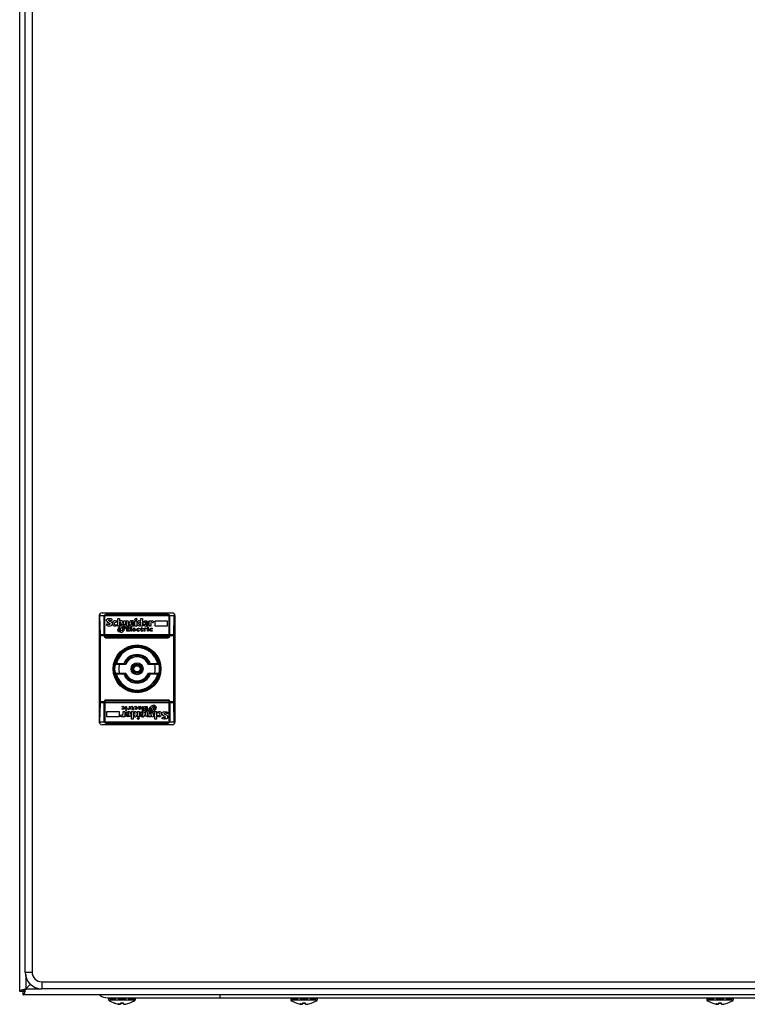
# Model space of a CAD drawing. Header units: millimetres. Extents: x 69 to 569, y 86 to 789.
# Tile 1 of 3: x 69 to 329, y 86 to 437. Entities that reach past the tile are written whole.
import ezdxf

# ---------------------------------------------------------------- set-up
doc = ezdxf.new("R2010")
doc.units = ezdxf.units.MM
doc.header["$LTSCALE"] = 57.38825
doc.layers.get('0').update_dxf_attribs({"linetype": 'CONTINUOUS'})
for name, color, linetype in [('00_COMPONENTS_7', 7, 'CONTINUOUS'), ('PART', 7, 'CONTINUOUS'), ('PART_1', 7, 'CONTINUOUS')]:
    doc.layers.add(name, color=color, linetype=linetype)

msp = doc.modelspace()

# ---------------------------------------------------------------- linework, layer by layer
at = {"color": 7, "linetype": 'Continuous'}
for p, q in [((98.73, 225.66), (123.73, 225.66)), ((97.73, 224.66), (97.73, 186.66)), ((98.12, 217.87), (97.93, 224.62)), ((99.55, 224.62), (97.93, 224.62)), ((99.53, 217.36), (99.53, 224.46)), ((99.78, 217.36), (99.78, 224.46)), ((122.65, 224.62), (99.81, 224.62)), ((122.33, 225.06), (100.13, 225.06)), ((100.13, 224.81), (122.33, 224.81)), ((100.32, 222.74), (100.32, 223)), ((100.37, 221.21), (100.42, 221.77)), ((101.29, 223.15), (101.04, 223.05)), ((101.04, 223.05), (101.04, 222.95)), ((101.14, 223.66), (101.44, 223.66)), ((102.26, 223.41), (102.21, 222.9)), ((102.21, 222.28), (102.36, 221.77)), ((102.36, 221.77), (102.36, 221.62)), ((102.47, 221.77), (102.47, 222.03)), ((103.44, 222.84), (104.1, 222.74)), ((104.1, 222.23), (103.64, 222.38)), ((104.1, 222.74), (104.1, 222.23)), ((104.31, 220.95), (104.31, 223.66)), ((104.31, 223.66), (104.92, 223.66)), ((104.92, 223.66), (104.92, 222.59)), ((104.92, 222.08), (104.92, 220.95)), ((105.53, 221.36), (105.53, 222.03)), ((106.15, 222.23), (106.15, 221.52)), ((106.35, 221.52), (106.35, 222.79)), ((106.35, 222.79), (106.96, 222.79)), ((106.96, 222.79), (106.96, 222.59)), ((107.27, 222.38), (106.96, 222.08)), ((106.96, 222.08), (106.96, 221.26)), ((107.42, 222.38), (107.27, 222.38)), ((107.63, 220.95), (107.63, 221.92)), ((108.19, 222.28), (108.19, 220.95)), ((108.39, 221.72), (108.39, 221.92)), ((110.28, 221.77), (109.01, 221.77)), ((109.06, 222.08), (109.72, 222.08)), ((110.28, 221.98), (110.28, 221.77)), ((110.28, 221.57), (110.28, 221.21)), ((110.44, 223.15), (110.44, 223.25)), ((110.59, 223), (110.44, 223.15)), ((110.49, 220.95), (110.49, 222.79)), ((110.49, 222.79), (111.1, 222.79)), ((110.85, 223.66), (111, 223.66)), ((111, 223.66), (111.1, 223.56)), ((111.1, 223.56), (111.1, 223.3)), ((111.1, 222.79), (111.1, 220.95)), ((111.25, 221.82), (111.25, 221.92)), ((112.12, 222.84), (112.58, 222.74)), ((112.58, 222.33), (112.28, 222.38)), ((112.58, 222.74), (112.58, 223.66)), ((112.58, 223.66), (113.2, 223.66)), ((112.58, 221.52), (112.58, 222.33)), ((113.2, 223.66), (113.2, 220.95)), ((113.4, 221.77), (113.4, 221.98)), ((114.01, 222.08), (114.73, 222.08)), ((115.29, 221.77), (114.01, 221.72)), ((115.29, 221.92), (115.29, 221.77)), ((115.29, 221.57), (115.29, 221.21)), ((115.55, 220.95), (115.55, 222.79)), ((115.55, 222.79), (116.16, 222.79)), ((116.16, 222.79), (116.21, 222.44)), ((116.16, 221.62), (116.16, 220.95)), ((116.87, 222.13), (116.57, 222.23)), ((117.64, 220.95), (117.64, 222.79)), ((117.64, 222.79), (122.03, 222.79)), ((122.03, 222.79), (122.03, 220.95)), ((122.68, 217.36), (122.68, 224.46)), ((124.53, 224.62), (122.91, 224.62)), ((122.93, 217.36), (122.93, 224.46)), ((124.34, 217.87), (124.53, 224.62)), ((124.73, 224.66), (124.73, 186.66)), ((101.19, 221.46), (101.34, 221.46)), ((103.69, 221.36), (104.15, 221.46)), ((104.15, 221.46), (104.15, 221.11)), ((104.92, 220.95), (104.31, 220.95)), ((104.41, 219.68), (104.51, 219.78)), ((104.41, 219.42), (104.41, 219.68)), ((104.97, 219.98), (104.51, 220.03)), ((104.51, 219.78), (104.92, 219.78)), ((104.66, 220.24), (105.02, 220.24)), ((105.07, 220.39), (104.77, 220.44)), ((104.82, 219.22), (104.97, 219.22)), ((104.92, 219.78), (104.97, 219.98)), ((105.02, 220.24), (105.07, 220.39)), ((105.43, 218.71), (105.02, 218.71)), ((106.15, 221.52), (105.53, 221.36)), ((106.66, 220.7), (106.04, 220.7)), ((106.04, 219.93), (106.2, 220.44)), ((106.09, 221.26), (106.35, 221.26)), ((106.2, 220.44), (106.6, 220.44)), ((106.45, 219.78), (106.35, 219.68)), ((106.35, 219.68), (106.35, 219.57)), ((106.35, 219.57), (106.76, 219.57)), ((106.55, 220.19), (106.45, 220.03)), ((106.45, 220.03), (106.96, 220.03)), ((106.91, 219.78), (106.45, 219.78)), ((107.06, 220.19), (106.55, 220.19)), ((106.6, 220.44), (106.66, 220.7)), ((106.96, 220.03), (106.91, 219.78)), ((107.06, 220.55), (107.06, 220.19)), ((108.19, 220.95), (107.63, 220.95)), ((107.63, 219.11), (107.63, 220.7)), ((107.63, 220.7), (108.55, 220.7)), ((108.55, 219.11), (107.63, 219.11)), ((107.88, 220.44), (107.88, 220.03)), ((108.55, 220.44), (107.88, 220.44)), ((107.88, 220.03), (108.5, 220.03)), ((107.88, 219.78), (107.88, 219.32)), ((108.5, 219.78), (107.88, 219.78)), ((107.88, 219.32), (108.55, 219.32)), ((108.5, 220.03), (108.5, 219.78)), ((108.55, 220.7), (108.55, 220.44)), ((108.55, 219.32), (108.55, 219.11)), ((109.01, 219.11), (109.01, 220.7)), ((109.01, 220.7), (109.26, 220.7)), ((109.26, 219.11), (109.01, 219.11)), ((109.26, 220.7), (109.26, 219.11)), ((109.52, 221.31), (109.62, 221.31)), ((110.13, 219.93), (109.98, 219.78)), ((109.98, 219.78), (110.44, 219.78)), ((110.69, 219.57), (109.98, 219.57)), ((110.28, 219.93), (110.13, 219.93)), ((110.18, 219.32), (110.28, 219.32)), ((110.64, 219.17), (110.23, 219.06)), ((110.44, 219.78), (110.28, 219.93)), ((110.28, 219.32), (110.64, 219.42)), ((111.1, 220.95), (110.49, 220.95)), ((110.64, 219.42), (110.64, 219.17)), ((111.15, 219.52), (111.15, 219.73)), ((111.41, 219.63), (111.41, 219.52)), ((111.41, 219.52), (111.66, 219.32)), ((111.97, 219.83), (111.66, 219.93)), ((111.66, 219.32), (112.02, 219.37)), ((112.02, 219.11), (111.66, 219.06)), ((111.71, 220.19), (111.97, 220.14)), ((111.97, 220.14), (111.97, 219.83)), ((112.02, 219.37), (112.02, 219.11)), ((112.58, 221.06), (112.12, 220.9)), ((112.48, 219.98), (112.89, 220.39)), ((112.63, 219.93), (112.48, 219.98)), ((112.58, 220.95), (112.58, 221.06)), ((113.2, 220.95), (112.58, 220.95)), ((112.63, 219.47), (112.63, 219.93)), ((112.89, 220.39), (112.89, 220.14)), ((112.89, 220.14), (113.2, 220.14)), ((112.89, 219.93), (112.89, 219.42)), ((113.2, 219.93), (112.89, 219.93)), ((112.89, 219.42), (112.99, 219.32)), ((113.25, 219.11), (112.94, 219.06)), ((112.99, 219.32), (113.25, 219.37)), ((113.2, 220.14), (113.2, 219.93)), ((113.25, 219.37), (113.25, 219.11)), ((113.71, 219.11), (113.71, 220.14)), ((113.71, 220.14), (113.96, 220.14)), ((113.96, 219.11), (113.71, 219.11)), ((113.96, 220.14), (113.96, 220.03)), ((113.96, 219.57), (113.96, 219.11)), ((114.37, 219.83), (114.17, 219.93)), ((114.52, 220.03), (114.37, 219.83)), ((114.52, 221.31), (114.68, 221.31)), ((114.98, 220.44), (115.09, 220.55)), ((114.98, 220.34), (114.98, 220.44)), ((115.24, 220.34), (114.98, 220.34)), ((114.98, 219.11), (114.98, 220.14)), ((114.98, 220.14), (115.24, 220.14)), ((115.24, 219.11), (114.98, 219.11)), ((115.09, 220.55), (115.24, 220.55)), ((115.24, 220.55), (115.24, 220.34)), ((115.24, 220.14), (115.24, 219.11)), ((116.16, 220.95), (115.55, 220.95)), ((116.26, 219.93), (116.16, 219.93)), ((116.57, 219.11), (116.21, 219.06)), ((116.57, 219.83), (116.26, 219.93)), ((116.31, 220.19), (116.57, 220.14)), ((116.31, 219.32), (116.57, 219.37)), ((116.57, 220.14), (116.57, 219.83)), ((116.57, 219.37), (116.57, 219.11)), ((122.03, 220.95), (117.64, 220.95)), ((98.12, 217.87), (99.53, 217.87)), ((98.12, 193.91), (98.12, 217.41)), ((99.53, 217.41), (98.12, 217.41)), ((99.78, 217.87), (122.68, 217.87)), ((122.68, 217.41), (99.78, 217.41)), ((122.33, 217.01), (100.13, 217.01)), ((100.13, 216.76), (122.33, 216.76)), ((122.93, 217.87), (124.34, 217.87)), ((124.34, 217.41), (122.93, 217.41)), ((124.34, 193.91), (124.34, 217.41)), ((103.87, 207.56), (106.5, 207.56)), ((115.96, 207.56), (118.59, 207.56)), ((107.2, 207.16), (103.37, 207.16)), ((103.37, 204.16), (107.2, 204.16)), ((119.09, 207.16), (115.26, 207.16)), ((115.26, 204.16), (119.09, 204.16)), ((106.5, 203.76), (103.87, 203.76)), ((118.59, 203.76), (115.96, 203.76)), ((97.93, 186.71), (98.12, 193.46)), ((99.53, 193.91), (98.12, 193.91)), ((99.53, 193.46), (98.12, 193.46)), ((99.53, 186.86), (99.53, 193.96)), ((99.78, 193.96), (99.78, 186.86)), ((99.78, 193.91), (122.68, 193.91)), ((122.68, 193.46), (99.78, 193.46)), ((100.13, 194.56), (122.33, 194.56)), ((122.33, 194.31), (100.13, 194.31)), ((122.68, 186.86), (122.68, 193.96)), ((122.93, 193.96), (122.93, 186.86)), ((124.34, 193.91), (122.93, 193.91)), ((124.34, 193.46), (122.93, 193.46)), ((124.53, 186.71), (124.34, 193.46)), ((100.43, 190.38), (104.82, 190.38)), ((100.43, 188.54), (100.43, 190.38)), ((104.82, 190.38), (104.82, 188.54)), ((105.89, 192.21), (106.25, 192.27)), ((105.89, 191.96), (105.89, 192.21)), ((106.15, 192.01), (105.89, 191.96)), ((105.89, 191.5), (106.2, 191.4)), ((105.89, 191.19), (105.89, 191.5)), ((106.15, 191.14), (105.89, 191.19)), ((106.2, 191.4), (106.3, 191.4)), ((106.3, 190.38), (106.91, 190.38)), ((106.3, 189.71), (106.3, 190.38)), ((106.91, 190.38), (106.91, 188.54)), ((107.17, 189.76), (107.17, 190.12)), ((107.22, 192.21), (107.48, 192.21)), ((107.22, 191.19), (107.22, 192.21)), ((107.48, 191.19), (107.22, 191.19)), ((107.22, 190.99), (107.48, 190.99)), ((107.22, 190.78), (107.22, 190.99)), ((107.37, 190.78), (107.22, 190.78)), ((107.48, 190.89), (107.37, 190.78)), ((107.48, 192.21), (107.48, 191.19)), ((107.48, 190.99), (107.48, 190.89)), ((107.94, 190.02), (107.78, 190.02)), ((107.94, 191.3), (108.09, 191.5)), ((108.09, 191.5), (108.29, 191.4)), ((108.5, 192.21), (108.75, 192.21)), ((108.5, 191.75), (108.5, 192.21)), ((108.5, 191.19), (108.5, 191.3)), ((108.75, 191.19), (108.5, 191.19)), ((108.75, 192.21), (108.75, 191.19)), ((109.21, 192.21), (109.52, 192.27)), ((109.21, 191.96), (109.21, 192.21)), ((109.47, 192.01), (109.21, 191.96)), ((109.26, 191.4), (109.57, 191.4)), ((109.26, 191.19), (109.26, 191.4)), ((109.57, 191.19), (109.26, 191.19)), ((109.26, 190.38), (109.88, 190.38)), ((109.26, 187.67), (109.26, 190.38)), ((109.57, 191.91), (109.47, 192.01)), ((109.57, 191.4), (109.57, 191.91)), ((109.98, 191.35), (109.57, 190.94)), ((109.57, 190.94), (109.57, 191.19)), ((109.83, 191.86), (109.83, 191.4)), ((109.83, 191.4), (109.98, 191.35)), ((109.88, 190.27), (110.34, 190.43)), ((109.88, 190.38), (109.88, 190.27)), ((110.44, 192.21), (110.8, 192.27)), ((110.44, 191.96), (110.44, 192.21)), ((110.8, 192.01), (110.44, 191.96)), ((110.49, 191.5), (110.8, 191.4)), ((110.49, 191.19), (110.49, 191.5)), ((110.75, 191.14), (110.49, 191.19)), ((111.05, 191.81), (110.8, 192.01)), ((111.05, 191.7), (111.05, 191.81)), ((111.31, 191.81), (111.31, 191.6)), ((111.36, 190.38), (111.97, 190.38)), ((111.36, 188.54), (111.36, 190.38)), ((111.77, 191.75), (112.48, 191.75)), ((111.82, 192.16), (112.23, 192.27)), ((111.82, 191.91), (111.82, 192.16)), ((112.18, 192.01), (111.82, 191.91)), ((111.97, 190.38), (111.97, 188.54)), ((112.02, 191.55), (112.18, 191.4)), ((112.48, 191.55), (112.02, 191.55)), ((112.28, 192.01), (112.18, 192.01)), ((112.18, 191.4), (112.33, 191.4)), ((112.18, 189.76), (112.18, 190.12)), ((112.33, 191.4), (112.48, 191.55)), ((112.94, 190.02), (112.84, 190.02)), ((113.2, 192.21), (113.45, 192.21)), ((113.2, 190.63), (113.2, 192.21)), ((113.45, 190.63), (113.2, 190.63)), ((113.45, 192.21), (113.45, 190.63)), ((113.91, 192.21), (114.83, 192.21)), ((113.91, 192.01), (113.91, 192.21)), ((114.58, 192.01), (113.91, 192.01)), ((113.91, 190.89), (114.58, 190.89)), ((113.91, 190.63), (113.91, 190.89)), ((114.83, 190.63), (113.91, 190.63)), ((113.97, 191.55), (114.58, 191.55)), ((113.97, 191.3), (113.97, 191.55)), ((114.58, 191.3), (113.97, 191.3)), ((114.27, 190.38), (114.83, 190.38)), ((114.27, 189.05), (114.27, 190.38)), ((114.58, 191.55), (114.58, 192.01)), ((114.58, 190.89), (114.58, 191.3)), ((114.83, 192.21), (114.83, 190.63)), ((114.83, 190.38), (114.83, 189.4)), ((115.4, 191.14), (115.91, 191.14)), ((115.4, 190.78), (115.4, 191.14)), ((115.5, 191.3), (115.55, 191.55)), ((116.01, 191.3), (115.5, 191.3)), ((115.5, 189.25), (115.5, 190.07)), ((115.55, 191.55), (116.01, 191.55)), ((116.11, 191.75), (115.7, 191.75)), ((115.86, 190.89), (115.8, 190.63)), ((115.8, 190.63), (116.42, 190.63)), ((116.26, 190.89), (115.86, 190.89)), ((115.91, 191.14), (116.01, 191.3)), ((116.01, 191.55), (116.11, 191.65)), ((116.11, 191.65), (116.11, 191.75)), ((116.37, 190.07), (116.11, 190.07)), ((116.42, 191.4), (116.26, 190.89)), ((116.32, 189.81), (116.93, 189.97)), ((116.93, 189.97), (116.93, 189.3)), ((117.03, 192.62), (117.44, 192.62)), ((117.44, 191.09), (117.39, 190.94)), ((117.39, 190.94), (117.69, 190.89)), ((117.8, 191.09), (117.44, 191.09)), ((117.64, 192.11), (117.49, 192.11)), ((117.54, 191.55), (117.49, 191.35)), ((117.49, 191.35), (117.95, 191.3)), ((117.95, 191.55), (117.54, 191.55)), ((117.54, 190.38), (118.15, 190.38)), ((117.54, 189.25), (117.54, 190.38)), ((118.05, 191.65), (117.95, 191.55)), ((118.05, 191.91), (118.05, 191.65)), ((118.15, 190.38), (118.15, 187.67)), ((118.31, 189.86), (118.31, 190.22)), ((118.77, 189.97), (118.31, 189.86)), ((122.09, 190.12), (122.04, 189.56)), ((97.93, 186.71), (99.55, 186.71)), ((99.81, 186.71), (122.65, 186.71)), ((122.33, 186.51), (100.13, 186.51)), ((104.82, 188.54), (100.43, 188.54)), ((105.59, 189.2), (105.89, 189.1)), ((106.3, 188.54), (106.25, 188.89)), ((106.91, 188.54), (106.3, 188.54)), ((107.17, 189.56), (108.45, 189.61)), ((107.17, 189.4), (107.17, 189.56)), ((108.45, 189.25), (107.73, 189.25)), ((109.06, 189.56), (109.06, 189.35)), ((109.88, 187.67), (109.26, 187.67)), ((109.88, 189.81), (109.88, 189)), ((109.88, 189), (110.18, 188.94)), ((110.34, 188.49), (109.88, 188.59)), ((109.88, 188.59), (109.88, 187.67)), ((111.21, 189.51), (111.21, 189.4)), ((111.97, 188.54), (111.36, 188.54)), ((111.36, 187.77), (111.36, 188.03)), ((111.46, 187.67), (111.36, 187.77)), ((111.62, 187.67), (111.46, 187.67)), ((111.87, 188.33), (112.02, 188.18)), ((112.02, 188.18), (112.02, 188.08)), ((112.18, 189.56), (113.45, 189.56)), ((112.18, 189.35), (112.18, 189.56)), ((113.4, 189.25), (112.74, 189.25)), ((114.07, 189.61), (114.07, 189.4)), ((115.04, 188.94), (115.19, 188.94)), ((115.19, 188.94), (115.5, 189.25)), ((115.5, 188.54), (115.5, 188.74)), ((116.11, 188.54), (115.5, 188.54)), ((116.11, 189.81), (116.11, 188.54)), ((116.32, 189.1), (116.32, 189.81)), ((117.54, 187.67), (117.54, 188.74)), ((118.15, 187.67), (117.54, 187.67)), ((118.36, 189.1), (118.82, 188.94)), ((118.36, 188.59), (118.36, 189.1)), ((119.02, 188.49), (118.36, 188.59)), ((119.99, 189.56), (119.99, 189.3)), ((120.1, 189.56), (120.1, 189.71)), ((120.25, 189.05), (120.1, 189.56)), ((120.2, 187.92), (120.25, 188.43)), ((121.32, 187.67), (121.02, 187.67)), ((121.27, 189.86), (121.12, 189.86)), ((121.17, 188.18), (121.42, 188.28)), ((121.42, 188.28), (121.42, 188.38)), ((122.14, 188.59), (122.14, 188.33)), ((122.91, 186.71), (124.53, 186.71)), ((123.73, 185.66), (98.73, 185.66)), ((100.13, 186.26), (122.33, 186.26))]:
    msp.add_line(p, q, dxfattribs=at)
for radius in [8.53, 8.33, 8.15, 8.05, 2.13, 1.73, 1.52, 1.12]:
    msp.add_circle((111.23, 205.66), radius, dxfattribs=at)
for centre, radius, start, end in [((98.73, 224.66), 1, 90, 180), ((123.73, 224.66), 1, 0, 90), ((100.13, 224.46), 0.6, 90, 180), ((100.13, 224.46), 0.35, 90, 180), ((122.33, 224.46), 0.6, 0, 90), ((122.33, 224.46), 0.35, 0, 90), ((100.13, 217.36), 0.6, 180, 270), ((100.13, 217.36), 0.35, 180, 270), ((122.33, 217.36), 0.6, 270, 360), ((122.33, 217.36), 0.35, 270, 360), ((111.23, 205.66), 8, 10.8069, 169.1931), ((111.23, 205.66), 7.6, 14.4775, 165.5225), ((116.23, 191.62), 20.18, 127.7821, 129.5992), ((111.23, 205.66), 5.1, 21.8729, 158.1271), ((120.41, 216.96), 16.79, 214.0306, 215.6939), ((111.23, 205.66), 4.7, 18.6115, 161.3885), ((111.23, 205.66), 4.3, 20.4162, 159.5838), ((102, 217), 16.85, 324.3089, 325.9666), ((106.23, 191.62), 20.18, 50.4008, 52.2179), ((111.23, 205.66), 8, 169.5948, 190.4028), ((111.23, 205.66), 8, 190.8069, 349.1931), ((116.23, 219.71), 20.18, 230.4008, 232.2179), ((111.23, 205.66), 6.5, 166.6576, 193.3424), ((120.46, 194.33), 16.85, 144.3089, 145.9666), ((111.23, 205.66), 4.7, 198.6115, 341.3885), ((111.23, 205.66), 4.3, 200.4162, 339.5838), ((102.05, 194.37), 16.79, 34.0306, 35.6939), ((111.23, 205.66), 6.5, 346.6576, 13.3424), ((106.23, 219.71), 20.18, 307.7821, 309.5992), ((111.23, 205.66), 8, 349.5948, 10.4028), ((111.23, 205.66), 7.6, 194.4775, 345.5225), ((111.23, 205.66), 5.1, 201.8729, 338.1271), ((100.13, 193.96), 0.6, 90, 180), ((100.13, 193.96), 0.35, 90, 180), ((122.33, 193.96), 0.6, 0, 90), ((122.33, 193.96), 0.35, 0, 90), ((98.73, 186.66), 1, 180, 270), ((100.13, 186.86), 0.6, 180, 270), ((100.13, 186.86), 0.35, 180, 270), ((122.33, 186.86), 0.6, 270, 360), ((122.33, 186.86), 0.35, 270, 360), ((123.73, 186.66), 1, 270, 0)]:
    msp.add_arc(centre, radius, start, end, dxfattribs=at)
for centre, start_param, end_param in [((97.81, 224.16), -1.26513, -0.789163), ((124.65, 224.16), 0.789163, 1.26513), ((97.99, 217.41), -1.570796, -1.26513), ((124.47, 217.41), 1.26513, 1.570796), ((97.99, 193.91), -1.876462, -1.570796), ((124.47, 193.91), -4.712389, -4.406723), ((97.81, 187.16), -2.35243, -1.876462), ((124.65, 187.16), -4.406723, -3.930755)]:
    msp.add_ellipse(centre, major_axis=(0, 1.5), ratio=0.087489, start_param=start_param, end_param=end_param, dxfattribs=at)
for points in [[(100.32, 223), (100.32, 223.37), (100.59, 223.59), (101.14, 223.66)], [(100.32, 222.74), (100.32, 222.59), (100.42, 222.42), (100.63, 222.23)], [(101.19, 221.46), (100.98, 221.46), (100.73, 221.57), (100.42, 221.77)], [(101.65, 221.67), (101.65, 221.77), (101.31, 221.96), (100.63, 222.23)], [(101.04, 222.95), (101.04, 222.88), (101.43, 222.66), (102.21, 222.28)], [(101.29, 223.15), (101.55, 223.15), (101.85, 223.06), (102.21, 222.9)], [(101.29, 220.9), (102.02, 220.97), (102.36, 221.21), (102.36, 221.62)], [(101.65, 221.67), (101.61, 221.53), (101.51, 221.46), (101.34, 221.46)], [(101.44, 223.66), (101.95, 223.66), (102.22, 223.54), (102.26, 223.41)], [(103.44, 222.84), (102.94, 222.84), (102.62, 222.57), (102.47, 222.03)], [(102.47, 221.77), (102.47, 221.27), (102.81, 220.98), (103.49, 220.9)], [(103.08, 221.87), (103.08, 222.12), (103.26, 222.29), (103.64, 222.38)], [(103.08, 221.87), (103.08, 221.58), (103.28, 221.41), (103.69, 221.36)], [(105.43, 222.84), (105.22, 222.79), (105.05, 222.71), (104.92, 222.59)], [(104.92, 222.08), (105, 222.22), (105.12, 222.33), (105.28, 222.38)], [(105.28, 222.38), (105.45, 222.33), (105.53, 222.22), (105.53, 222.03)], [(106.15, 222.23), (106.15, 222.58), (105.91, 222.79), (105.43, 222.84)], [(106.96, 222.59), (107.2, 222.76), (107.38, 222.84), (107.52, 222.84)], [(107.42, 222.38), (107.56, 222.34), (107.63, 222.18), (107.63, 221.92)], [(108.19, 222.28), (108.19, 222.57), (107.97, 222.76), (107.52, 222.84)], [(109.31, 222.84), (108.79, 222.84), (108.48, 222.54), (108.39, 221.92)], [(108.39, 221.72), (108.39, 221.27), (108.73, 221), (109.41, 220.9)], [(109.52, 221.31), (109.25, 221.31), (109.08, 221.46), (109.01, 221.77)], [(109.36, 222.44), (109.16, 222.44), (109.06, 222.31), (109.06, 222.08)], [(110.28, 221.98), (110.28, 222.47), (109.96, 222.76), (109.31, 222.84)], [(109.36, 222.44), (109.6, 222.44), (109.72, 222.31), (109.72, 222.08)], [(110.28, 221.57), (110.02, 221.39), (109.82, 221.31), (109.62, 221.31)], [(110.85, 223.66), (110.57, 223.66), (110.44, 223.52), (110.44, 223.25)], [(110.59, 223), (110.85, 223), (111, 223.1), (111.1, 223.3)], [(112.12, 222.84), (111.64, 222.84), (111.35, 222.54), (111.25, 221.92)], [(112.12, 220.9), (111.64, 220.9), (111.35, 221.21), (111.25, 221.82)], [(111.87, 221.82), (111.87, 222.2), (112, 222.38), (112.28, 222.38)], [(112.28, 221.36), (112, 221.36), (111.87, 221.52), (111.87, 221.82)], [(113.4, 221.98), (113.4, 222.47), (113.72, 222.76), (114.37, 222.84)], [(113.4, 221.77), (113.4, 221.27), (113.74, 220.98), (114.42, 220.9)], [(114.01, 222.08), (114.07, 222.31), (114.19, 222.44), (114.37, 222.44)], [(114.52, 221.31), (114.27, 221.31), (114.1, 221.45), (114.01, 221.72)], [(115.29, 221.92), (115.29, 222.44), (114.98, 222.75), (114.37, 222.84)], [(114.37, 222.44), (114.61, 222.44), (114.73, 222.31), (114.73, 222.08)], [(115.29, 221.57), (114.99, 221.39), (114.8, 221.31), (114.68, 221.31)], [(116.16, 221.62), (116.16, 221.97), (116.29, 222.17), (116.57, 222.23)], [(116.72, 222.84), (116.38, 222.76), (116.21, 222.62), (116.21, 222.44)], [(116.72, 222.84), (116.96, 222.76), (117.08, 222.69), (117.08, 222.64)], [(117.08, 222.64), (117.02, 222.3), (116.95, 222.13), (116.87, 222.13)], [(100.37, 221.21), (100.61, 221.01), (100.92, 220.9), (101.29, 220.9)], [(104.15, 221.11), (104.15, 221.01), (103.93, 220.94), (103.49, 220.9)], [(105.02, 218.71), (104.67, 218.71), (104.47, 218.94), (104.41, 219.42)], [(104.51, 220.03), (104.56, 220.17), (104.61, 220.24), (104.66, 220.24)], [(106.09, 221.26), (105.65, 221.26), (105.21, 220.99), (104.77, 220.44)], [(104.82, 219.22), (104.82, 219.45), (104.99, 219.57), (105.33, 219.57)], [(106.04, 219.93), (106.04, 219.45), (105.69, 219.22), (104.97, 219.22)], [(105.33, 219.57), (105.46, 220.32), (105.7, 220.7), (106.04, 220.7)], [(105.43, 218.71), (105.88, 218.71), (106.32, 218.99), (106.76, 219.57)], [(106.35, 221.52), (106.57, 221.52), (106.77, 221.43), (106.96, 221.26)], [(107.06, 220.55), (107.06, 221.02), (106.83, 221.26), (106.35, 221.26)], [(109.41, 220.9), (109.8, 220.9), (110.09, 221.01), (110.28, 221.21)], [(110.33, 220.19), (109.93, 220.19), (109.72, 220), (109.72, 219.63)], [(109.72, 219.63), (109.72, 219.31), (109.89, 219.14), (110.23, 219.06)], [(110.18, 219.32), (110.11, 219.33), (110.04, 219.42), (109.98, 219.57)], [(110.69, 219.57), (110.69, 219.9), (110.57, 220.1), (110.33, 220.19)], [(111.15, 219.73), (111.15, 220.03), (111.34, 220.19), (111.71, 220.19)], [(111.15, 219.52), (111.15, 219.26), (111.32, 219.11), (111.66, 219.06)], [(111.41, 219.63), (111.41, 219.83), (111.49, 219.93), (111.66, 219.93)], [(112.58, 221.52), (112.55, 221.41), (112.45, 221.36), (112.28, 221.36)], [(112.63, 219.47), (112.63, 219.27), (112.74, 219.13), (112.94, 219.06)], [(114.32, 220.19), (114.2, 220.19), (114.09, 220.14), (113.96, 220.03)], [(113.96, 219.57), (113.96, 219.76), (114.03, 219.87), (114.17, 219.93)], [(114.52, 220.03), (114.52, 220.09), (114.45, 220.14), (114.32, 220.19)], [(114.42, 220.9), (114.81, 220.9), (115.1, 221.01), (115.29, 221.21)], [(115.7, 219.63), (115.7, 219.98), (115.9, 220.17), (116.31, 220.19)], [(116.21, 219.06), (115.93, 219.06), (115.76, 219.25), (115.7, 219.63)], [(116.16, 219.93), (116.09, 219.93), (116.02, 219.83), (115.95, 219.63)], [(116.31, 219.32), (116.07, 219.32), (115.95, 219.42), (115.95, 219.63)], [(106.51, 191.7), (106.51, 191.91), (106.39, 192.01), (106.15, 192.01)], [(106.76, 191.7), (106.76, 191.35), (106.56, 191.16), (106.15, 191.14)], [(106.25, 192.27), (106.53, 192.27), (106.7, 192.08), (106.76, 191.7)], [(106.3, 191.4), (106.37, 191.4), (106.44, 191.5), (106.51, 191.7)], [(107.17, 190.12), (107.36, 190.32), (107.65, 190.43), (108.04, 190.43)], [(107.78, 190.02), (107.66, 190.02), (107.47, 189.93), (107.17, 189.76)], [(108.14, 191.14), (108.01, 191.19), (107.94, 191.24), (107.94, 191.3)], [(108.45, 189.61), (108.36, 189.88), (108.19, 190.02), (107.94, 190.02)], [(109.06, 189.56), (109.06, 190.06), (108.72, 190.35), (108.04, 190.43)], [(108.5, 191.3), (108.37, 191.19), (108.26, 191.14), (108.14, 191.14)], [(108.29, 191.4), (108.43, 191.45), (108.5, 191.57), (108.5, 191.75)], [(109.52, 192.27), (109.72, 192.2), (109.83, 192.06), (109.83, 191.86)], [(109.88, 189.81), (109.91, 189.92), (110.01, 189.97), (110.18, 189.97)], [(110.59, 189.51), (110.59, 189.81), (110.46, 189.97), (110.18, 189.97)], [(110.34, 190.43), (110.82, 190.43), (111.11, 190.12), (111.21, 189.51)], [(111.31, 191.6), (111.31, 191.3), (111.12, 191.14), (110.75, 191.14)], [(110.8, 192.27), (111.14, 192.22), (111.31, 192.07), (111.31, 191.81)], [(110.8, 191.4), (110.97, 191.4), (111.05, 191.5), (111.05, 191.7)], [(112.13, 191.14), (111.89, 191.22), (111.77, 191.43), (111.77, 191.75)], [(112.74, 191.7), (112.74, 191.33), (112.53, 191.14), (112.13, 191.14)], [(112.18, 190.12), (112.37, 190.32), (112.66, 190.43), (113.05, 190.43)], [(112.84, 190.02), (112.64, 190.02), (112.44, 189.93), (112.18, 189.76)], [(112.23, 192.27), (112.57, 192.19), (112.74, 192.02), (112.74, 191.7)], [(112.48, 191.75), (112.42, 191.91), (112.35, 192), (112.28, 192.01)], [(113.45, 189.56), (113.38, 189.86), (113.21, 190.02), (112.94, 190.02)], [(113.05, 190.43), (113.73, 190.33), (114.07, 190.06), (114.07, 189.61)], [(116.11, 190.07), (115.64, 190.07), (115.4, 190.31), (115.4, 190.78)], [(115.5, 190.07), (115.69, 189.9), (115.89, 189.81), (116.11, 189.81)], [(115.7, 191.75), (116.14, 192.34), (116.58, 192.62), (117.03, 192.62)], [(117.69, 190.89), (117.25, 190.34), (116.81, 190.07), (116.37, 190.07)], [(117.49, 192.11), (116.78, 192.11), (116.42, 191.88), (116.42, 191.4)], [(117.13, 191.75), (117, 191.01), (116.76, 190.63), (116.42, 190.63)], [(117.64, 192.11), (117.64, 191.88), (117.47, 191.75), (117.13, 191.75)], [(117.44, 192.62), (117.79, 192.62), (117.99, 192.39), (118.05, 191.91)], [(117.95, 191.3), (117.9, 191.16), (117.85, 191.09), (117.8, 191.09)], [(118.31, 190.22), (118.31, 190.32), (118.53, 190.39), (118.97, 190.43)], [(119.38, 189.46), (119.38, 189.75), (119.18, 189.92), (118.77, 189.97)], [(119.99, 189.56), (119.99, 190.06), (119.66, 190.35), (118.97, 190.43)], [(120.1, 189.71), (120.1, 190.12), (120.44, 190.36), (121.17, 190.43)], [(121.17, 190.43), (121.54, 190.43), (121.85, 190.32), (122.09, 190.12)], [(105.38, 188.69), (105.44, 189.03), (105.51, 189.2), (105.59, 189.2)], [(105.74, 188.49), (105.5, 188.57), (105.38, 188.64), (105.38, 188.69)], [(105.74, 188.49), (106.08, 188.57), (106.25, 188.71), (106.25, 188.89)], [(105.89, 189.1), (106.17, 189.16), (106.3, 189.36), (106.3, 189.71)], [(108.09, 188.49), (107.48, 188.58), (107.17, 188.89), (107.17, 189.4)], [(108.09, 188.89), (107.85, 188.89), (107.73, 189.02), (107.73, 189.25)], [(109.06, 189.35), (109.06, 188.86), (108.74, 188.57), (108.09, 188.49)], [(108.09, 188.89), (108.27, 188.89), (108.39, 189.02), (108.45, 189.25)], [(110.18, 188.94), (110.46, 188.94), (110.59, 189.13), (110.59, 189.51)], [(110.34, 188.49), (110.82, 188.49), (111.11, 188.79), (111.21, 189.4)], [(111.36, 188.03), (111.46, 188.23), (111.62, 188.33), (111.87, 188.33)], [(111.62, 187.67), (111.89, 187.67), (112.02, 187.81), (112.02, 188.08)], [(112.18, 189.35), (112.18, 188.86), (112.5, 188.57), (113.15, 188.49)], [(113.1, 188.89), (112.86, 188.89), (112.74, 189.02), (112.74, 189.25)], [(113.1, 188.89), (113.3, 188.89), (113.4, 189.02), (113.4, 189.25)], [(113.15, 188.49), (113.67, 188.49), (113.98, 188.79), (114.07, 189.4)], [(114.94, 188.49), (114.5, 188.57), (114.27, 188.76), (114.27, 189.05)], [(114.83, 189.4), (114.83, 189.15), (114.9, 188.99), (115.04, 188.94)], [(115.5, 188.74), (115.26, 188.57), (115.08, 188.49), (114.94, 188.49)], [(116.32, 189.1), (116.32, 188.75), (116.55, 188.54), (117.03, 188.49)], [(116.93, 189.3), (116.93, 189.11), (117.01, 189), (117.18, 188.94)], [(117.54, 188.74), (117.41, 188.62), (117.24, 188.54), (117.03, 188.49)], [(117.18, 188.94), (117.34, 189), (117.46, 189.1), (117.54, 189.25)], [(118.82, 188.94), (119.2, 189.04), (119.38, 189.21), (119.38, 189.46)], [(119.99, 189.3), (119.84, 188.76), (119.52, 188.49), (119.02, 188.49)], [(121.02, 187.67), (120.51, 187.67), (120.24, 187.79), (120.2, 187.92)], [(121.42, 188.38), (121.42, 188.45), (121.03, 188.67), (120.25, 189.05)], [(120.25, 188.43), (120.61, 188.26), (120.91, 188.18), (121.17, 188.18)], [(120.81, 189.66), (120.85, 189.8), (120.95, 189.86), (121.12, 189.86)], [(120.81, 189.66), (120.81, 189.56), (121.15, 189.37), (121.83, 189.1)], [(122.04, 189.56), (121.73, 189.76), (121.48, 189.86), (121.27, 189.86)], [(122.14, 188.33), (122.14, 187.96), (121.87, 187.74), (121.32, 187.67)], [(121.83, 189.1), (122.04, 188.91), (122.14, 188.74), (122.14, 188.59)]]:
    msp.add_open_spline(points, degree=3, dxfattribs=at)
at = {"layer": '00_COMPONENTS_7', "color": 7, "linetype": 'Continuous'}
for p, q in [((100.71, 88.16), (537.95, 88.16)), ((101.29, 87.85), (101.31, 88.16)), ((103.61, 87.85), (103.66, 88.16)), ((104.43, 87.85), (104.38, 88.16)), ((107.23, 87.85), (107.28, 88.16)), ((108.05, 87.85), (108, 88.16)), ((110.37, 87.85), (110.35, 88.16)), ((140.83, 89.16), (140.83, 88.16)), ((169.43, 87.85), (169.38, 88.16)), ((173.05, 87.85), (173, 88.16)), ((175.37, 87.85), (175.35, 88.16)), ((317.93, 87.85), (317.88, 88.16)), ((321.55, 87.85), (321.5, 88.16)), ((323.87, 87.85), (323.85, 88.16)), ((101.26, 87.76), (101.08, 87.76)), ((101.08, 87.76), (101.08, 87.46)), ((101.08, 87.46), (110.58, 87.46)), ((110.5, 87.3), (101.16, 87.3)), ((101.63, 87.85), (103.61, 87.85)), ((103.52, 87.76), (101.68, 87.76)), ((103.28, 86.21), (103.22, 86.21)), ((103.28, 86.2), (103.31, 86.2)), ((104.43, 87.85), (107.23, 87.85)), ((107.13, 87.76), (104.53, 87.76)), ((105.01, 85.87), (105.01, 85.87)), ((105.01, 85.87), (105.01, 85.87)), ((105.01, 85.87), (105.01, 85.84)), ((105.01, 85.86), (105.01, 85.86)), ((105.01, 85.86), (105.01, 85.86)), ((105.11, 85.85), (105.12, 85.84)), ((105.14, 85.84), (105.12, 85.84)), ((105.17, 85.84), (105.14, 85.84)), ((105.18, 85.84), (105.17, 85.84)), ((105.17, 85.84), (105.17, 85.84)), ((105.32, 86.21), (105.32, 85.84)), ((106.33, 86.2), (106.35, 86.2)), ((106.35, 85.84), (106.35, 86.21)), ((106.49, 85.84), (106.48, 85.84)), ((106.65, 85.86), (106.65, 85.86)), ((106.65, 85.86), (106.65, 85.86)), ((106.65, 85.86), (106.65, 85.84)), ((106.65, 85.84), (106.65, 85.84)), ((108.05, 87.85), (110.03, 87.85)), ((109.98, 87.76), (108.14, 87.76)), ((108.35, 86.2), (108.36, 86.2)), ((108.35, 86.2), (108.38, 86.2)), ((108.44, 86.21), (108.38, 86.21)), ((110.58, 87.76), (110.4, 87.76)), ((110.58, 87.76), (110.58, 87.46)), ((166.26, 87.76), (166.08, 87.76)), ((166.08, 87.76), (166.08, 87.46)), ((166.08, 87.46), (175.58, 87.46)), ((175.5, 87.3), (166.16, 87.3)), ((166.63, 87.85), (168.61, 87.85)), ((168.52, 87.76), (166.68, 87.76)), ((168.28, 86.21), (168.22, 86.21)), ((168.28, 86.2), (168.31, 86.2)), ((169.43, 87.85), (172.23, 87.85)), ((172.13, 87.76), (169.53, 87.76)), ((170.01, 85.87), (170.01, 85.87)), ((170.01, 85.87), (170.01, 85.87)), ((170.01, 85.87), (170.01, 85.84)), ((170.01, 85.86), (170.01, 85.86)), ((170.01, 85.86), (170.01, 85.86)), ((170.11, 85.85), (170.12, 85.84)), ((170.14, 85.84), (170.12, 85.84)), ((170.17, 85.84), (170.14, 85.84)), ((170.18, 85.84), (170.17, 85.84)), ((170.17, 85.84), (170.17, 85.84)), ((170.32, 86.21), (170.32, 85.84)), ((171.33, 86.2), (171.35, 86.2)), ((171.35, 85.84), (171.35, 86.21)), ((171.49, 85.84), (171.48, 85.84)), ((171.65, 85.86), (171.65, 85.86)), ((171.65, 85.86), (171.65, 85.86)), ((171.65, 85.86), (171.65, 85.84)), ((171.65, 85.84), (171.65, 85.84)), ((173.05, 87.85), (175.03, 87.85)), ((174.98, 87.76), (173.14, 87.76)), ((173.35, 86.2), (173.38, 86.2)), ((173.44, 86.21), (173.38, 86.21)), ((175.58, 87.76), (175.4, 87.76)), ((175.58, 87.76), (175.58, 87.46)), ((314.76, 87.76), (314.58, 87.76)), ((314.58, 87.76), (314.58, 87.46)), ((314.58, 87.46), (324.08, 87.46)), ((324, 87.3), (314.66, 87.3)), ((315.13, 87.85), (317.11, 87.85)), ((317.02, 87.76), (315.18, 87.76)), ((316.78, 86.21), (316.72, 86.21)), ((316.78, 86.2), (316.81, 86.2)), ((317.93, 87.85), (320.73, 87.85)), ((320.63, 87.76), (318.03, 87.76)), ((318.51, 85.87), (318.51, 85.87)), ((318.51, 85.87), (318.51, 85.87)), ((318.51, 85.87), (318.51, 85.84)), ((318.51, 85.86), (318.51, 85.86)), ((318.51, 85.86), (318.51, 85.86)), ((318.61, 85.85), (318.62, 85.84)), ((318.64, 85.84), (318.62, 85.84)), ((318.67, 85.84), (318.64, 85.84)), ((318.68, 85.84), (318.67, 85.84)), ((318.67, 85.84), (318.67, 85.84)), ((318.82, 86.21), (318.82, 85.84)), ((319.85, 85.84), (319.85, 86.21)), ((319.99, 85.84), (319.98, 85.84)), ((320.15, 85.86), (320.15, 85.86)), ((320.15, 85.86), (320.15, 85.86)), ((320.15, 85.86), (320.15, 85.84)), ((320.15, 85.84), (320.15, 85.84)), ((321.55, 87.85), (323.53, 87.85)), ((323.48, 87.76), (321.64, 87.76)), ((321.85, 86.2), (321.88, 86.2)), ((321.94, 86.21), (321.88, 86.21)), ((324.08, 87.76), (323.9, 87.76)), ((324.08, 87.76), (324.08, 87.46))]:
    msp.add_line(p, q, dxfattribs=at)
for points in [[(105.32, 86.2), (105.63, 86.2), (106.03, 86.2), (106.35, 86.2)], [(170.32, 86.2), (170.63, 86.2), (171.03, 86.2), (171.35, 86.2)], [(318.82, 86.2), (319.13, 86.2), (319.53, 86.2), (319.85, 86.2)]]:
    msp.add_lwpolyline(points, dxfattribs=at)
for centre, radius, start, end in [((100.71, 92.66), 4.5, 232.7887, 270), ((225.72, 98.58), 124.55, 184.7967, 184.9432), ((-14.57, 98.62), 125.07, 355.0572, 355.2031), ((290.72, 98.58), 124.55, 184.7967, 184.9432), ((439.22, 98.58), 124.55, 184.7967, 184.9432), ((101.28, 87.46), 0.2, 180, 233.508), ((105.83, 93.62), 7.85, 233.5078, 250.6115), ((103.29, 86.4), 0.201, 250.6573, 266.5161), ((105.83, 93.62), 7.83, 251.002, 262.9643), ((103.29, 86.4), 0.198, 266.533, 268.3292), ((103.52, 87.85), 0.0867, 270.0502, 282.7298), ((105.09, 89.74), 3.9, 266.7408, 267.4048), ((105.62, 88.83), 3.05, 255.8054, 258.3399), ((105.09, 89.74), 3.9, 267.4048, 268.0768), ((105.09, 89.74), 3.91, 268.0768, 268.7569), ((106.06, 90.97), 5.21, 258.3879, 260.1193), ((106.05, 90.99), 5.24, 258.6072, 259.7973), ((105.09, 89.76), 3.93, 271.2415, 271.9057), ((105.09, 89.76), 3.93, 271.9056, 272.24), ((105.09, 89.77), 3.93, 272.24, 272.5744), ((105.09, 89.77), 3.94, 272.5745, 273.2479), ((105.83, 3.74), 82.47, 89.6422, 90.3578), ((106.57, 89.77), 3.94, 266.7521, 267.4186), ((106.57, 89.77), 3.93, 267.4187, 267.7481), ((106.57, 89.76), 3.93, 267.7481, 268.0875), ((106.57, 89.76), 3.93, 268.0875, 268.7585), ((105.83, 93.64), 7.83, 274.8456, 275.2036), ((105.61, 90.99), 5.23, 280.2031, 281.4046), ((105.51, 91.48), 5.73, 281.5065, 285.8691), ((106.57, 89.74), 3.91, 271.2431, 271.914), ((106.57, 89.74), 3.9, 271.914, 272.5861), ((106.57, 89.74), 3.9, 272.586, 273.2592), ((105.83, 93.62), 7.83, 277.0357, 288.998), ((108.14, 87.85), 0.0868, 257.2509, 269.951), ((108.37, 86.4), 0.197, 265.4325, 271.6374), ((108.37, 86.4), 0.201, 273.4837, 289.3425), ((108.37, 86.4), 0.198, 271.6695, 273.4668), ((105.83, 93.62), 7.85, 289.3885, 306.492), ((110.38, 87.46), 0.2, 306.492, 360), ((166.28, 87.46), 0.2, 180, 233.508), ((170.83, 93.62), 7.85, 233.5078, 250.6115), ((168.29, 86.4), 0.201, 250.6573, 266.5161), ((170.83, 93.62), 7.83, 251.002, 262.9643), ((168.29, 86.4), 0.198, 266.533, 268.3292), ((168.52, 87.85), 0.0867, 270.0502, 282.7298), ((170.09, 89.74), 3.9, 266.7408, 267.4048), ((170.62, 88.83), 3.05, 255.8054, 258.3399), ((170.09, 89.74), 3.9, 267.4048, 268.0768), ((170.09, 89.74), 3.91, 268.0768, 268.7569), ((171.06, 90.97), 5.21, 258.3879, 260.1193), ((171.05, 90.99), 5.24, 258.6072, 259.7973), ((170.09, 89.76), 3.93, 271.2415, 271.9057), ((170.09, 89.76), 3.93, 271.9056, 272.24), ((170.09, 89.77), 3.93, 272.24, 272.5744), ((170.09, 89.77), 3.94, 272.5745, 273.2479), ((170.83, 3.74), 82.47, 89.6422, 90.3578), ((171.57, 89.77), 3.94, 266.7521, 267.4186), ((171.57, 89.77), 3.93, 267.4187, 267.7481), ((171.57, 89.76), 3.93, 267.7481, 268.0875), ((171.57, 89.76), 3.93, 268.0875, 268.7585), ((170.83, 93.64), 7.83, 274.8456, 275.2036), ((170.61, 90.99), 5.23, 280.2031, 281.4046), ((170.51, 91.48), 5.73, 281.5065, 285.8691), ((171.57, 89.74), 3.91, 271.2431, 271.914), ((171.57, 89.74), 3.9, 271.914, 272.5861), ((171.57, 89.74), 3.9, 272.586, 273.2592), ((170.83, 93.62), 7.83, 277.0357, 288.998), ((173.14, 87.85), 0.0868, 257.2509, 269.951), ((173.37, 86.4), 0.197, 265.4325, 271.6374), ((173.37, 86.4), 0.201, 273.4837, 289.3425), ((173.37, 86.4), 0.198, 271.6695, 273.4668), ((170.83, 93.62), 7.85, 289.3885, 306.492), ((175.38, 87.46), 0.2, 306.492, 360), ((314.78, 87.46), 0.2, 180, 233.508), ((319.33, 93.62), 7.85, 233.5078, 250.6115), ((316.79, 86.4), 0.201, 250.6573, 266.5161), ((319.33, 93.62), 7.83, 251.002, 262.9643), ((316.79, 86.4), 0.198, 266.533, 268.3292), ((317.02, 87.85), 0.0867, 270.0502, 282.7298), ((318.59, 89.74), 3.9, 266.7408, 267.4048), ((319.12, 88.83), 3.05, 255.8054, 258.3399), ((318.59, 89.74), 3.9, 267.4048, 268.0768), ((318.59, 89.74), 3.91, 268.0768, 268.7569), ((319.56, 90.97), 5.21, 258.3879, 260.1193), ((319.55, 90.99), 5.24, 258.6072, 259.7973), ((318.59, 89.76), 3.93, 271.2415, 271.9057), ((318.59, 89.76), 3.93, 271.9056, 272.24), ((318.59, 89.77), 3.93, 272.24, 272.5744), ((318.59, 89.77), 3.94, 272.5745, 273.2479), ((319.33, 3.74), 82.47, 89.6422, 90.3578), ((320.07, 89.77), 3.94, 266.7521, 267.4186), ((320.07, 89.77), 3.93, 267.4187, 267.7481), ((320.07, 89.76), 3.93, 267.7481, 268.0875), ((320.07, 89.76), 3.93, 268.0875, 268.7585), ((319.33, 93.64), 7.83, 274.8456, 275.2036), ((319.11, 90.99), 5.23, 280.2031, 281.4046), ((319.01, 91.48), 5.73, 281.5065, 285.8691), ((320.07, 89.74), 3.91, 271.2431, 271.914), ((320.07, 89.74), 3.9, 271.914, 272.5861), ((320.07, 89.74), 3.9, 272.586, 273.2592), ((319.33, 93.62), 7.83, 277.0357, 288.998), ((321.64, 87.85), 0.0868, 257.2509, 269.951), ((321.87, 86.4), 0.197, 265.4325, 271.6374), ((321.87, 86.4), 0.201, 273.4837, 289.3425), ((321.87, 86.4), 0.198, 271.6695, 273.4668), ((319.33, 93.62), 7.85, 289.3885, 306.492), ((323.88, 87.46), 0.2, 306.492, 360)]:
    msp.add_arc(centre, radius, start, end, dxfattribs=at)
for points, knots in [([(101.26, 87.76), (101.26, 87.76), (101.27, 87.77), (101.28, 87.79), (101.29, 87.82), (101.29, 87.84), (101.29, 87.85)], [0, 0, 0, 0, 0.123851, 0.332667, 0.632902, 1, 1, 1, 1]), ([(101.63, 87.85), (101.63, 87.84), (101.64, 87.82), (101.65, 87.79), (101.66, 87.78), (101.67, 87.77), (101.68, 87.76), (101.68, 87.76)], [0, 0, 0, 0, 0.327004, 0.541766, 0.722569, 0.871376, 1, 1, 1, 1]), ([(103.53, 87.77), (103.55, 87.77), (103.59, 87.79), (103.6, 87.83), (103.61, 87.85)], [0, 0, 0, 0, 0.482222, 1, 1, 1, 1]), ([(104.43, 87.85), (104.44, 87.82), (104.46, 87.78), (104.51, 87.76), (104.53, 87.76)], [0, 0, 0, 0, 0.505262, 1, 1, 1, 1]), ([(105.01, 85.87), (104.96, 85.88), (104.77, 85.92), (104.58, 85.97), (104.44, 86.01)], [0, 0, 0, 0, 0.244955, 1, 1, 1, 1]), ([(104.44, 86.01), (104.48, 86), (104.62, 85.94), (104.76, 85.89), (104.88, 85.87)], [0, 0, 0, 0, 0.246218, 1, 1, 1, 1]), ([(106.65, 85.84), (106.69, 85.85), (106.83, 85.88), (106.97, 85.93), (107.08, 85.96)], [0, 0, 0, 0, 0.254274, 1, 1, 1, 1]), ([(107.13, 87.76), (107.15, 87.76), (107.2, 87.78), (107.22, 87.82), (107.23, 87.85)], [0, 0, 0, 0, 0.494781, 1, 1, 1, 1]), ([(108.05, 87.85), (108.06, 87.83), (108.07, 87.79), (108.11, 87.77), (108.13, 87.77)], [0, 0, 0, 0, 0.517817, 1, 1, 1, 1]), ([(109.98, 87.76), (109.98, 87.76), (110, 87.77), (110.02, 87.8), (110.03, 87.83), (110.03, 87.85)], [0, 0, 0, 0, 0.174972, 0.524766, 1, 1, 1, 1]), ([(110.37, 87.85), (110.37, 87.84), (110.37, 87.82), (110.38, 87.79), (110.39, 87.77), (110.4, 87.76), (110.4, 87.76)], [0, 0, 0, 0, 0.367138, 0.667374, 0.876168, 1, 1, 1, 1]), ([(166.26, 87.76), (166.26, 87.76), (166.27, 87.77), (166.28, 87.79), (166.29, 87.82), (166.29, 87.84), (166.29, 87.85)], [0, 0, 0, 0, 0.123851, 0.332667, 0.632902, 1, 1, 1, 1]), ([(166.63, 87.85), (166.63, 87.84), (166.64, 87.82), (166.65, 87.79), (166.66, 87.78), (166.67, 87.77), (166.68, 87.76), (166.68, 87.76)], [0, 0, 0, 0, 0.327004, 0.541766, 0.722569, 0.871376, 1, 1, 1, 1]), ([(168.53, 87.77), (168.55, 87.77), (168.59, 87.79), (168.6, 87.83), (168.61, 87.85)], [0, 0, 0, 0, 0.482222, 1, 1, 1, 1]), ([(169.43, 87.85), (169.44, 87.82), (169.46, 87.78), (169.51, 87.76), (169.53, 87.76)], [0, 0, 0, 0, 0.505262, 1, 1, 1, 1]), ([(170.01, 85.87), (169.96, 85.88), (169.77, 85.92), (169.58, 85.97), (169.44, 86.01)], [0, 0, 0, 0, 0.244955, 1, 1, 1, 1]), ([(169.44, 86.01), (169.48, 86), (169.62, 85.94), (169.76, 85.89), (169.88, 85.87)], [0, 0, 0, 0, 0.246218, 1, 1, 1, 1]), ([(171.65, 85.84), (171.69, 85.85), (171.83, 85.88), (171.97, 85.93), (172.08, 85.96)], [0, 0, 0, 0, 0.254274, 1, 1, 1, 1]), ([(172.13, 87.76), (172.15, 87.76), (172.2, 87.78), (172.22, 87.82), (172.23, 87.85)], [0, 0, 0, 0, 0.494781, 1, 1, 1, 1]), ([(173.05, 87.85), (173.06, 87.83), (173.07, 87.79), (173.11, 87.77), (173.13, 87.77)], [0, 0, 0, 0, 0.517817, 1, 1, 1, 1]), ([(174.98, 87.76), (174.98, 87.76), (175, 87.77), (175.02, 87.8), (175.03, 87.83), (175.03, 87.85)], [0, 0, 0, 0, 0.174972, 0.524766, 1, 1, 1, 1]), ([(175.37, 87.85), (175.37, 87.84), (175.37, 87.82), (175.38, 87.79), (175.39, 87.77), (175.4, 87.76), (175.4, 87.76)], [0, 0, 0, 0, 0.367138, 0.667374, 0.876168, 1, 1, 1, 1]), ([(314.76, 87.76), (314.76, 87.76), (314.77, 87.77), (314.78, 87.79), (314.79, 87.82), (314.79, 87.84), (314.79, 87.85)], [0, 0, 0, 0, 0.123851, 0.332667, 0.632902, 1, 1, 1, 1]), ([(315.13, 87.85), (315.13, 87.84), (315.14, 87.82), (315.15, 87.79), (315.16, 87.78), (315.17, 87.77), (315.18, 87.76), (315.18, 87.76)], [0, 0, 0, 0, 0.327004, 0.541766, 0.722569, 0.871376, 1, 1, 1, 1]), ([(317.03, 87.77), (317.05, 87.77), (317.09, 87.79), (317.1, 87.83), (317.11, 87.85)], [0, 0, 0, 0, 0.482222, 1, 1, 1, 1]), ([(317.93, 87.85), (317.94, 87.82), (317.96, 87.78), (318.01, 87.76), (318.03, 87.76)], [0, 0, 0, 0, 0.505262, 1, 1, 1, 1]), ([(318.51, 85.87), (318.46, 85.88), (318.27, 85.92), (318.08, 85.97), (317.94, 86.01)], [0, 0, 0, 0, 0.244955, 1, 1, 1, 1]), ([(317.94, 86.01), (317.98, 86), (318.12, 85.94), (318.26, 85.89), (318.38, 85.87)], [0, 0, 0, 0, 0.246218, 1, 1, 1, 1]), ([(320.15, 85.84), (320.19, 85.85), (320.33, 85.88), (320.47, 85.93), (320.58, 85.96)], [0, 0, 0, 0, 0.254274, 1, 1, 1, 1]), ([(320.63, 87.76), (320.65, 87.76), (320.7, 87.78), (320.72, 87.82), (320.73, 87.85)], [0, 0, 0, 0, 0.494781, 1, 1, 1, 1]), ([(321.55, 87.85), (321.56, 87.83), (321.57, 87.79), (321.61, 87.77), (321.63, 87.77)], [0, 0, 0, 0, 0.517817, 1, 1, 1, 1]), ([(323.48, 87.76), (323.48, 87.76), (323.5, 87.77), (323.52, 87.8), (323.53, 87.83), (323.53, 87.85)], [0, 0, 0, 0, 0.174972, 0.524766, 1, 1, 1, 1]), ([(323.87, 87.85), (323.87, 87.84), (323.87, 87.82), (323.88, 87.79), (323.89, 87.77), (323.9, 87.76), (323.9, 87.76)], [0, 0, 0, 0, 0.367138, 0.667374, 0.876168, 1, 1, 1, 1])]:
    msp.add_open_spline(points, degree=3, knots=knots, dxfattribs=at)
at = {"layer": 'PART', "color": 7, "linetype": 'Continuous'}
for p, q in [((71.23, 97.36), (71.23, 780.96)), ((73.73, 780.96), (73.73, 97.36)), ((71.23, 97.36), (73.73, 97.36)), ((77.23, 93.86), (560.83, 93.86)), ((77.23, 93.86), (77.23, 91.36)), ((560.83, 91.36), (77.23, 91.36))]:
    msp.add_line(p, q, dxfattribs=at)
for radius, start, end in [(6, 180, 270), (3.5, 179.9985, 270.0015)]:
    msp.add_arc((77.23, 97.36), radius, start, end, dxfattribs=at)
at = {"layer": 'PART_1', "color": 7, "linetype": 'Continuous'}
for p, q in [((69.33, 90.36), (69.33, 786.96)), ((71.53, 96.44), (71.53, 91.36)), ((73.19, 93.02), (71.53, 91.36)), ((70.53, 90.36), (69.33, 90.36)), ((70.53, 89.16), (70.53, 90.36)), ((567.13, 89.16), (70.53, 89.16)), ((70.93, 90.77), (70.68, 90.52)), ((70.68, 90.52), (70.9, 90.74)), ((70.69, 90.57), (70.68, 90.51)), ((70.68, 90.52), (70.9, 90.54)), ((70.9, 90.74), (71.19, 91.03)), ((71.53, 91.36), (77.23, 91.36))]:
    msp.add_line(p, q, dxfattribs=at)
msp.add_arc((61.46, 93.52), 10.27, 340.5618, 341.6815, dxfattribs=at)
for points, knots in [([(69.97, 90.86), (69.81, 90.8), (69.56, 90.7), (69.33, 90.47), (69.33, 90.36)], [0, 0, 0, 0, 0.641506, 1, 1, 1, 1]), ([(71.53, 91.36), (71.44, 91.34), (71.08, 91.23), (70.72, 91.13), (70.46, 91.04)], [0, 0, 0, 0, 0.25876, 1, 1, 1, 1]), ([(71.53, 91.36), (71.38, 91.12), (71.14, 90.72), (70.72, 90.36), (70.53, 90.36)], [0, 0, 0, 0, 0.599128, 1, 1, 1, 1]), ([(70.53, 90.36), (70.53, 90.56), (70.89, 90.98), (71.29, 91.21), (71.53, 91.36)], [0, 0, 0, 0, 0.400872, 1, 1, 1, 1]), ([(70.53, 89.16), (70.66, 89.16), (70.94, 89.53), (71.06, 89.86), (71.14, 90.1)], [0, 0, 0, 0, 0.34328, 1, 1, 1, 1]), ([(71.21, 90.29), (71.23, 90.37), (71.35, 90.73), (71.45, 91.09), (71.53, 91.36)], [0, 0, 0, 0, 0.236835, 1, 1, 1, 1])]:
    msp.add_open_spline(points, degree=3, knots=knots, dxfattribs=at)
for points in [[(70.46, 91.04), (70.29, 90.99), (70.13, 90.93), (69.97, 90.86)], [(71.44, 91.28), (71.27, 91.11), (71.1, 90.94), (70.93, 90.77)]]:
    msp.add_open_spline(points, degree=3, dxfattribs=at)

doc.saveas('drawing.dxf')
